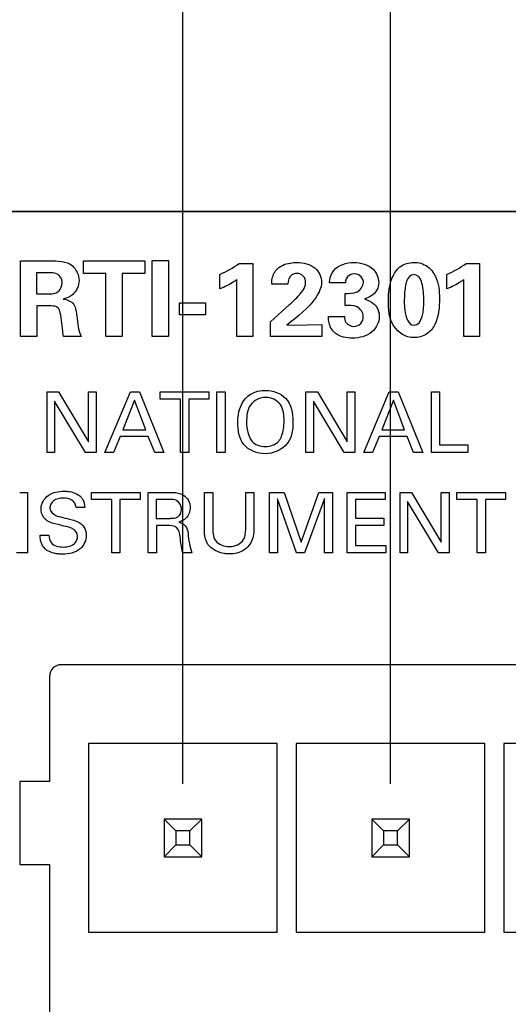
# Model space of a CAD drawing. Header units: inches. Extents: x 0 to 34, y 0 to 22.
# Tile 25 of 51: x 12 to 12.7, y 13.2 to 14.5. Entities that reach past the tile are written whole.
import ezdxf

# ---------------------------------------------------------------- set-up
doc = ezdxf.new("R2010")
doc.units = ezdxf.units.IN
doc.header["$LTSCALE"] = 1.87
doc.header["$MEASUREMENT"] = 0
doc.layers.get('0').update_dxf_attribs({"linetype": 'CONTINUOUS'})
doc.layers.add('02___PRT_ALL_AXES', color=7, linetype='CONTINUOUS')
doc.layers.add('DIMENSIONS', color=7, linetype='CONTINUOUS')
doc.styles.get("Standard").update_dxf_attribs({"font": 'txt', "width": 0.8})
doc.dimstyles.new('DIMSTYLE_2', dxfattribs={"dimtxt": 0.125, "dimasz": 0.18, "dimexe": 0.125, "dimexo": 0.0625, "dimgap": 0.03125, "dimtad": 0, "dimtih": 1, "dimtoh": 1, "dimlfac": 0.5, "dimdsep": 46, "dimtxsty": 'STANDARD', "dimblk": '_FILLED', "dimblk1": '_FILLED', "dimblk2": '_FILLED', "dimcen": 0.09, "dimadec": 0, "dimazin": 0, "dimtp": 0.001, "dimtm": 0.001, "dimtfac": 1, "dimtofl": 0, "dimtmove": 0, "dimatfit": 3, "dimldrblk": '_FILLED', "dimfxl": 1, "dimtolj": 1, "dimarcsym": 0})

# ---------------------------------------------------------------- blocks, each defined once
blk = doc.blocks.new('*D20')
at = {"layer": 'DIMENSIONS', "color": 2, "linetype": 'CONTINUOUS'}
blk.add_line((12.2386, 13.4698), (12.2386, 14.917), dxfattribs=at)
at = {"layer": 'DIMENSIONS', "color": 2, "linetype": 'CONTINUOUS', "insert": (12.1761, 14.9795), "char_height": 0.125, "width": 1.525, "attachment_point": 1, "rotation": 90, "line_spacing_factor": 0.9}
blk.add_mtext('2X 13.84{\\Ftxt.shx;\\W1.000000;\\H0.125000; }[.545]', dxfattribs=at)
blk = doc.blocks.new('_FILLED')
at = {"color": 0, "linetype": 'BYBLOCK'}
blk.add_solid([(0, 0), (-1, 0.1736), (-1, -0.1736)], dxfattribs=at)
blk = doc.blocks.new('*D21')
at = {"layer": 'DIMENSIONS', "color": 2, "linetype": 'CONTINUOUS'}
blk.add_line((12.5142, 13.4698), (12.5142, 14.917), dxfattribs=at)
at = {"layer": 'DIMENSIONS', "color": 2, "linetype": 'CONTINUOUS', "insert": (12.4517, 14.9795), "char_height": 0.125, "width": 1.525, "attachment_point": 1, "rotation": 90, "line_spacing_factor": 0.9}
blk.add_mtext('2X 17.34{\\Ftxt.shx;\\W1.000000;\\H0.125000; }[.683]', dxfattribs=at)
blk = doc.blocks.new('*D22')
at = {"layer": 'DIMENSIONS', "color": 2, "linetype": 'CONTINUOUS'}
blk.add_line((12.7898, 13.4698), (12.7898, 14.917), dxfattribs=at)
at = {"layer": 'DIMENSIONS', "color": 2, "linetype": 'CONTINUOUS', "insert": (12.7273, 14.9795), "char_height": 0.125, "width": 1.525, "attachment_point": 1, "rotation": 90, "line_spacing_factor": 0.9}
blk.add_mtext('2X 20.84{\\Ftxt.shx;\\W1.000000;\\H0.125000; }[.820]', dxfattribs=at)
blk = doc.blocks.new('*D23')
at = {"layer": 'DIMENSIONS', "color": 2, "linetype": 'CONTINUOUS'}
blk.add_line((13.0654, 13.4698), (13.0654, 14.917), dxfattribs=at)
at = {"layer": 'DIMENSIONS', "color": 2, "linetype": 'CONTINUOUS', "insert": (13.0029, 14.9795), "char_height": 0.125, "width": 1.525, "attachment_point": 1, "rotation": 90, "line_spacing_factor": 0.9}
blk.add_mtext('2X 24.34{\\Ftxt.shx;\\W1.000000;\\H0.125000; }[.958]', dxfattribs=at)

msp = doc.modelspace()

# ---------------------------------------------------------------- linework, layer by layer
at = {"color": 7, "linetype": 'CONTINUOUS'}
for p, q in [((13.4497, 14.2295), (11.2276, 14.2295)), ((13.2268, 13.6279), (12.0772, 13.6279)), ((12.0615, 13.6122), (12.0615, 13.4728)), ((12.1134, 13.5232), (12.1134, 13.2728)), ((12.3638, 13.5232), (12.1134, 13.5232)), ((12.3638, 13.2728), (12.3638, 13.5232)), ((12.389, 13.5232), (12.389, 13.2728)), ((12.6394, 13.5232), (12.389, 13.5232)), ((12.6394, 13.2728), (12.6394, 13.5232)), ((12.6646, 13.5232), (12.6646, 13.2728)), ((12.915, 13.5232), (12.6646, 13.5232)), ((12.0221, 13.4728), (12.0221, 13.3626)), ((12.0615, 13.4728), (12.0221, 13.4728)), ((12.2136, 13.423), (12.2136, 13.373)), ((12.2136, 13.423), (12.2294, 13.4073)), ((12.2636, 13.423), (12.2136, 13.423)), ((12.2636, 13.423), (12.2479, 13.4073)), ((12.2636, 13.373), (12.2636, 13.423)), ((12.4892, 13.423), (12.4892, 13.373)), ((12.4892, 13.423), (12.505, 13.4073)), ((12.5392, 13.423), (12.4892, 13.423)), ((12.5392, 13.423), (12.5235, 13.4073)), ((12.5392, 13.373), (12.5392, 13.423)), ((12.2294, 13.4073), (12.2294, 13.3888)), ((12.2479, 13.4073), (12.2294, 13.4073)), ((12.2479, 13.3888), (12.2479, 13.4073)), ((12.505, 13.4073), (12.505, 13.3888)), ((12.5235, 13.4073), (12.505, 13.4073)), ((12.5235, 13.3888), (12.5235, 13.4073)), ((12.2136, 13.373), (12.2294, 13.3888)), ((12.2294, 13.3888), (12.2479, 13.3888)), ((12.2636, 13.373), (12.2479, 13.3888)), ((12.4892, 13.373), (12.505, 13.3888)), ((12.505, 13.3888), (12.5235, 13.3888)), ((12.5392, 13.373), (12.5235, 13.3888)), ((12.0221, 13.3626), (12.0615, 13.3626)), ((12.0615, 13.3626), (12.0615, 13.1106)), ((12.2136, 13.373), (12.2636, 13.373)), ((12.4892, 13.373), (12.5392, 13.373)), ((12.1134, 13.2728), (12.3638, 13.2728)), ((12.389, 13.2728), (12.6394, 13.2728)), ((12.6646, 13.2728), (12.915, 13.2728))]:
    msp.add_line(p, q, dxfattribs=at)
at = {"color": 40, "linetype": 'CONTINUOUS'}
for p, q in [((12.0231, 14.0637), (12.0231, 14.1642)), ((12.0231, 14.1642), (12.0616, 14.1642)), ((12.1065, 14.1475), (12.1065, 14.1642)), ((12.1065, 14.1642), (12.188, 14.1642)), ((12.188, 14.1642), (12.188, 14.1475)), ((12.1978, 14.0637), (12.1978, 14.1645)), ((12.1978, 14.1645), (12.2193, 14.1645)), ((12.2193, 14.1645), (12.2193, 14.0637)), ((12.3132, 14.1607), (12.3312, 14.1607)), ((12.3312, 14.1607), (12.3312, 14.0637)), ((12.6145, 14.1607), (12.6324, 14.1607)), ((12.6324, 14.1607), (12.6324, 14.0637)), ((12.0443, 14.1484), (12.0443, 14.1203)), ((12.0588, 14.1484), (12.0443, 14.1484)), ((12.1364, 14.1475), (12.1065, 14.1475)), ((12.1364, 14.0637), (12.1364, 14.1475)), ((12.1581, 14.1475), (12.1581, 14.0637)), ((12.188, 14.1475), (12.1581, 14.1475)), ((12.2875, 14.1268), (12.2875, 14.1461)), ((12.5888, 14.1268), (12.5888, 14.1461)), ((12.3102, 14.0637), (12.3102, 14.1392)), ((12.3777, 14.1332), (12.3564, 14.1332)), ((12.4543, 14.1349), (12.4331, 14.1349)), ((12.6114, 14.0637), (12.6114, 14.1392)), ((12.0443, 14.1203), (12.0617, 14.1203)), ((12.4541, 14.1047), (12.4541, 14.121)), ((12.2342, 14.0926), (12.2342, 14.1083)), ((12.2342, 14.1083), (12.2687, 14.1083)), ((12.2687, 14.1083), (12.2687, 14.0926)), ((12.355, 14.0833), (12.3802, 14.1062)), ((12.045, 14.1043), (12.045, 14.0637)), ((12.0639, 14.1043), (12.045, 14.1043)), ((12.2687, 14.0926), (12.2342, 14.0926)), ((12.355, 14.0637), (12.355, 14.0833)), ((12.4034, 14.0794), (12.4231, 14.0798)), ((12.4231, 14.0798), (12.4231, 14.0637)), ((12.4318, 14.0901), (12.4529, 14.0901)), ((12.3767, 14.0789), (12.4034, 14.0794)), ((12.045, 14.0637), (12.0231, 14.0637)), ((12.104, 14.0637), (12.0802, 14.0637)), ((12.1581, 14.0637), (12.1364, 14.0637)), ((12.2193, 14.0637), (12.1978, 14.0637)), ((12.3312, 14.0637), (12.3102, 14.0637)), ((12.4231, 14.0637), (12.355, 14.0637)), ((12.6324, 14.0637), (12.6114, 14.0637)), ((12.0583, 13.9099), (12.0583, 13.9901)), ((12.0583, 13.9901), (12.0737, 13.9901)), ((12.0737, 13.9901), (12.1132, 13.9238)), ((12.1132, 13.9238), (12.1132, 13.9901)), ((12.1132, 13.9901), (12.1234, 13.9901)), ((12.1234, 13.9901), (12.1234, 13.9099)), ((12.1352, 13.9099), (12.169, 13.9901)), ((12.169, 13.9901), (12.1808, 13.9901)), ((12.1808, 13.9901), (12.2133, 13.9099)), ((12.2084, 13.9807), (12.2084, 13.9901)), ((12.2084, 13.9901), (12.2732, 13.9901)), ((12.2732, 13.9901), (12.2732, 13.9807)), ((12.2838, 13.9099), (12.2838, 13.9901)), ((12.2838, 13.9901), (12.2949, 13.9901)), ((12.2949, 13.9901), (12.2949, 13.9099)), ((12.4019, 13.9099), (12.4019, 13.9901)), ((12.4019, 13.9901), (12.4173, 13.9901)), ((12.4173, 13.9901), (12.4567, 13.9238)), ((12.4567, 13.9238), (12.4567, 13.9901)), ((12.4567, 13.9901), (12.4669, 13.9901)), ((12.4669, 13.9901), (12.4669, 13.9099)), ((12.4788, 13.9099), (12.5125, 13.9901)), ((12.5125, 13.9901), (12.5244, 13.9901)), ((12.5244, 13.9901), (12.5568, 13.9099)), ((12.5683, 13.9099), (12.5683, 13.9901)), ((12.5683, 13.9901), (12.5793, 13.9901)), ((12.5793, 13.9901), (12.5793, 13.9198)), ((12.0684, 13.978), (12.0684, 13.9099)), ((12.1092, 13.9099), (12.0684, 13.978)), ((12.1744, 13.9791), (12.1589, 13.9398)), ((12.1892, 13.9398), (12.1744, 13.9791)), ((12.2353, 13.9807), (12.2084, 13.9807)), ((12.2353, 13.9099), (12.2353, 13.9807)), ((12.2463, 13.9807), (12.2463, 13.9099)), ((12.2732, 13.9807), (12.2463, 13.9807)), ((12.412, 13.978), (12.412, 13.9099)), ((12.4527, 13.9099), (12.412, 13.978)), ((12.518, 13.9791), (12.5024, 13.9398)), ((12.5327, 13.9398), (12.518, 13.9791)), ((12.1589, 13.9398), (12.1892, 13.9398)), ((12.5024, 13.9398), (12.5327, 13.9398)), ((12.1553, 13.9308), (12.1466, 13.9099)), ((12.1925, 13.9308), (12.1553, 13.9308)), ((12.2012, 13.9099), (12.1925, 13.9308)), ((12.4989, 13.9308), (12.4902, 13.9099)), ((12.536, 13.9308), (12.4989, 13.9308)), ((12.5447, 13.9099), (12.536, 13.9308)), ((12.0684, 13.9099), (12.0583, 13.9099)), ((12.1234, 13.9099), (12.1092, 13.9099)), ((12.1466, 13.9099), (12.1352, 13.9099)), ((12.2133, 13.9099), (12.2012, 13.9099)), ((12.2463, 13.9099), (12.2353, 13.9099)), ((12.2949, 13.9099), (12.2838, 13.9099)), ((12.412, 13.9099), (12.4019, 13.9099)), ((12.4669, 13.9099), (12.4527, 13.9099)), ((12.4902, 13.9099), (12.4788, 13.9099)), ((12.5568, 13.9099), (12.5447, 13.9099)), ((12.6166, 13.9099), (12.5683, 13.9099)), ((12.5793, 13.9198), (12.6166, 13.9198)), ((12.6166, 13.9198), (12.6166, 13.9099)), ((12.022, 13.8568), (12.0322, 13.8568)), ((12.0322, 13.8568), (12.0322, 13.7766)), ((12.1173, 13.8474), (12.1173, 13.8568)), ((12.1173, 13.8568), (12.182, 13.8568)), ((12.1441, 13.8474), (12.1173, 13.8474)), ((12.1441, 13.7766), (12.1441, 13.8474)), ((12.1551, 13.8474), (12.1551, 13.7766)), ((12.182, 13.8474), (12.1551, 13.8474)), ((12.182, 13.8568), (12.182, 13.8474)), ((12.1924, 13.7766), (12.1924, 13.8568)), ((12.1924, 13.8568), (12.221, 13.8568)), ((12.2031, 13.8475), (12.2031, 13.8223)), ((12.2207, 13.8475), (12.2031, 13.8475)), ((12.2672, 13.8079), (12.2672, 13.8568)), ((12.2672, 13.8568), (12.2783, 13.8568)), ((12.2783, 13.8568), (12.2783, 13.8072)), ((12.3219, 13.8076), (12.3219, 13.8568)), ((12.3219, 13.8568), (12.3327, 13.8568)), ((12.3327, 13.8568), (12.3327, 13.8074)), ((12.3534, 13.7766), (12.3534, 13.8568)), ((12.3534, 13.8568), (12.373, 13.8568)), ((12.3641, 13.8484), (12.3641, 13.7766)), ((12.3895, 13.7766), (12.3641, 13.8484)), ((12.373, 13.8568), (12.3957, 13.7907)), ((12.3957, 13.7907), (12.4189, 13.8568)), ((12.4263, 13.8488), (12.4, 13.7766)), ((12.4189, 13.8568), (12.4372, 13.8568)), ((12.4263, 13.7766), (12.4263, 13.8488)), ((12.4372, 13.8568), (12.4372, 13.7766)), ((12.4567, 13.7766), (12.4567, 13.8568)), ((12.4567, 13.8568), (12.507, 13.8568)), ((12.4678, 13.8474), (12.4678, 13.8224)), ((12.507, 13.8474), (12.4678, 13.8474)), ((12.507, 13.8568), (12.507, 13.8474)), ((12.5267, 13.7766), (12.5267, 13.8568)), ((12.5267, 13.8568), (12.5421, 13.8568)), ((12.5368, 13.8447), (12.5368, 13.7766)), ((12.5776, 13.7766), (12.5368, 13.8447)), ((12.5421, 13.8568), (12.5815, 13.7905)), ((12.5815, 13.7905), (12.5815, 13.8568)), ((12.5815, 13.8568), (12.5918, 13.8568)), ((12.5918, 13.8568), (12.5918, 13.7766)), ((12.6021, 13.8474), (12.6021, 13.8568)), ((12.6021, 13.8568), (12.6669, 13.8568)), ((12.629, 13.8474), (12.6021, 13.8474)), ((12.629, 13.7766), (12.629, 13.8474)), ((12.64, 13.8474), (12.64, 13.7766)), ((12.6669, 13.8474), (12.64, 13.8474)), ((12.6669, 13.8568), (12.6669, 13.8474)), ((12.1083, 13.8368), (12.0968, 13.8368)), ((12.2031, 13.8223), (12.2207, 13.8223)), ((12.4678, 13.8224), (12.5051, 13.8224)), ((12.5051, 13.8224), (12.5051, 13.813)), ((12.2034, 13.8128), (12.2034, 13.7766)), ((12.2173, 13.8128), (12.2034, 13.8128)), ((12.4678, 13.813), (12.4678, 13.7864)), ((12.5051, 13.813), (12.4678, 13.813)), ((12.0492, 13.8), (12.0608, 13.8)), ((12.4678, 13.7864), (12.5079, 13.7864)), ((12.5079, 13.7864), (12.5079, 13.7766)), ((12.0322, 13.7766), (12.018, 13.7766)), ((12.1551, 13.7766), (12.1441, 13.7766)), ((12.2034, 13.7766), (12.1924, 13.7766)), ((12.2504, 13.7766), (12.2386, 13.7766)), ((12.3641, 13.7766), (12.3534, 13.7766)), ((12.4, 13.7766), (12.3895, 13.7766)), ((12.4372, 13.7766), (12.4263, 13.7766)), ((12.5079, 13.7766), (12.4567, 13.7766)), ((12.5368, 13.7766), (12.5267, 13.7766)), ((12.5918, 13.7766), (12.5776, 13.7766)), ((12.64, 13.7766), (12.629, 13.7766))]:
    msp.add_line(p, q, dxfattribs=at)
msp.add_arc((12.2333, 14.2715), 0.1366, 293.3619, 305.7878, dxfattribs=at)
at = {"color": 7, "linetype": 'CONTINUOUS'}
msp.add_arc((12.0772, 13.6122), 0.0157, 90, 180, dxfattribs=at)
at = {"color": 40, "linetype": 'CONTINUOUS'}
for points in [[(12.0616, 14.1642), (12.072, 14.1644), (12.0842, 14.1642), (12.092, 14.1574)], [(12.4388, 14.1513), (12.4449, 14.1588), (12.4561, 14.162), (12.4657, 14.162)], [(12.5888, 14.1461), (12.5978, 14.15), (12.6065, 14.1549), (12.6145, 14.1607)], [(12.092, 14.1574), (12.0974, 14.1528), (12.1008, 14.1451), (12.1008, 14.1381)], [(12.5452, 14.146), (12.5409, 14.146), (12.5369, 14.1417), (12.5356, 14.1377)], [(12.5583, 14.1108), (12.5583, 14.1188), (12.5579, 14.127), (12.5558, 14.1347)], [(12.0617, 14.1203), (12.0655, 14.1203), (12.0698, 14.1207), (12.0727, 14.1231)], [(12.3802, 14.1062), (12.3853, 14.1109), (12.3904, 14.1156), (12.3948, 14.121)], [(12.4798, 14.1136), (12.4839, 14.1123), (12.488, 14.1104), (12.4913, 14.1076)], [(12.5453, 14.0786), (12.5569, 14.0786), (12.5583, 14.0993), (12.5583, 14.1108)], [(12.4641, 14.0616), (12.456, 14.0616), (12.447, 14.0631), (12.4407, 14.0681)], [(12.3231, 13.9501), (12.3231, 13.9414), (12.3247, 13.9317), (12.3302, 13.9248)], [(12.3302, 13.9248), (12.3342, 13.9198), (12.3415, 13.9175), (12.348, 13.9175)], [(12.348, 13.9175), (12.3544, 13.9175), (12.3616, 13.9199), (12.3657, 13.9248)], [(12.2394, 13.853), (12.2447, 13.8497), (12.2483, 13.8429), (12.2483, 13.8367)], [(12.2483, 13.8367), (12.2483, 13.8316), (12.2463, 13.8261), (12.2427, 13.8225)], [(12.2427, 13.8225), (12.2401, 13.8199), (12.2367, 13.8182), (12.2332, 13.8173)], [(12.2386, 13.7766), (12.2363, 13.7834), (12.2358, 13.7907), (12.2349, 13.7978)], [(12.2454, 13.8018), (12.2464, 13.7933), (12.2476, 13.7847), (12.2504, 13.7766)], [(12.2819, 13.7927), (12.2859, 13.7874), (12.2936, 13.7848), (12.3002, 13.7848)]]:
    msp.add_open_spline(points, degree=3, dxfattribs=at)
for points, knots in [([(12.3621, 14.1514), (12.3666, 14.157), (12.377, 14.1613), (12.3869, 14.162), (12.3898, 14.162)], [0, 0, 0, 0, 0.715745, 1, 1, 1, 1]), ([(12.3898, 14.162), (12.3983, 14.162), (12.4153, 14.1587), (12.4226, 14.1425), (12.4226, 14.1356)], [0, 0, 0, 0, 0.55232, 1, 1, 1, 1]), ([(12.4657, 14.162), (12.4748, 14.162), (12.4918, 14.1577), (12.4984, 14.1418), (12.4984, 14.1356)], [0, 0, 0, 0, 0.594745, 1, 1, 1, 1]), ([(12.5113, 14.112), (12.5113, 14.1221), (12.5132, 14.1383), (12.5256, 14.1583), (12.5386, 14.1621), (12.545, 14.1621)], [0, 0, 0, 0, 0.451916, 0.711819, 1, 1, 1, 1]), ([(12.545, 14.1621), (12.5481, 14.1621), (12.5579, 14.161), (12.5667, 14.1548), (12.5704, 14.1493)], [0, 0, 0, 0, 0.318706, 1, 1, 1, 1]), ([(12.073, 14.146), (12.0703, 14.1479), (12.0651, 14.1484), (12.0603, 14.1484), (12.0588, 14.1484)], [0, 0, 0, 0, 0.680603, 1, 1, 1, 1]), ([(12.0783, 14.1347), (12.0783, 14.1362), (12.0779, 14.1405), (12.0753, 14.1445), (12.073, 14.146)], [0, 0, 0, 0, 0.351534, 1, 1, 1, 1]), ([(12.3564, 14.1332), (12.3564, 14.1344), (12.3564, 14.1408), (12.3588, 14.1473), (12.3621, 14.1514)], [0, 0, 0, 0, 0.181242, 1, 1, 1, 1]), ([(12.3899, 14.1474), (12.3876, 14.1474), (12.3804, 14.1457), (12.3779, 14.1377), (12.3777, 14.1332)], [0, 0, 0, 0, 0.334906, 1, 1, 1, 1]), ([(12.4014, 14.135), (12.4014, 14.1382), (12.3997, 14.145), (12.393, 14.1474), (12.3899, 14.1474)], [0, 0, 0, 0, 0.50847, 1, 1, 1, 1]), ([(12.4331, 14.1349), (12.4332, 14.1361), (12.4337, 14.1418), (12.4358, 14.1477), (12.4388, 14.1513)], [0, 0, 0, 0, 0.203839, 1, 1, 1, 1]), ([(12.4661, 14.147), (12.4619, 14.147), (12.4551, 14.1429), (12.4543, 14.1367), (12.4543, 14.1349)], [0, 0, 0, 0, 0.703511, 1, 1, 1, 1]), ([(12.4781, 14.1354), (12.4781, 14.1372), (12.4772, 14.1433), (12.4704, 14.147), (12.4661, 14.147)], [0, 0, 0, 0, 0.286646, 1, 1, 1, 1]), ([(12.5558, 14.1347), (12.5555, 14.1357), (12.5543, 14.1407), (12.5495, 14.146), (12.5452, 14.146)], [0, 0, 0, 0, 0.188182, 1, 1, 1, 1]), ([(12.5704, 14.1493), (12.5717, 14.1474), (12.5778, 14.1369), (12.5791, 14.1241), (12.5791, 14.1143)], [0, 0, 0, 0, 0.190721, 1, 1, 1, 1]), ([(12.0727, 14.1231), (12.0732, 14.1235), (12.0766, 14.1263), (12.0783, 14.131), (12.0783, 14.1347)], [0, 0, 0, 0, 0.151965, 1, 1, 1, 1]), ([(12.1008, 14.1381), (12.1008, 14.1312), (12.0953, 14.1188), (12.0842, 14.1147), (12.0798, 14.1135)], [0, 0, 0, 0, 0.603583, 1, 1, 1, 1]), ([(12.3102, 14.1392), (12.309, 14.1383), (12.3018, 14.1334), (12.2941, 14.1295), (12.2875, 14.1268)], [0, 0, 0, 0, 0.177277, 1, 1, 1, 1]), ([(12.4226, 14.1356), (12.4226, 14.1287), (12.4108, 14.1049), (12.3906, 14.0901), (12.3767, 14.0789)], [0, 0, 0, 0, 0.278513, 1, 1, 1, 1]), ([(12.3948, 14.121), (12.3959, 14.1224), (12.3992, 14.1264), (12.4014, 14.1316), (12.4014, 14.135)], [0, 0, 0, 0, 0.347064, 1, 1, 1, 1]), ([(12.4541, 14.121), (12.4593, 14.1211), (12.4702, 14.1201), (12.4781, 14.1305), (12.4781, 14.1354)], [0, 0, 0, 0, 0.514523, 1, 1, 1, 1]), ([(12.4984, 14.1356), (12.4984, 14.1321), (12.4964, 14.1216), (12.4862, 14.1155), (12.4798, 14.1136)], [0, 0, 0, 0, 0.339873, 1, 1, 1, 1]), ([(12.5356, 14.1377), (12.5347, 14.135), (12.5329, 14.1261), (12.5324, 14.1169), (12.5324, 14.1105)], [0, 0, 0, 0, 0.302386, 1, 1, 1, 1]), ([(12.6114, 14.1392), (12.6102, 14.1383), (12.6031, 14.1334), (12.5953, 14.1295), (12.5888, 14.1268)], [0, 0, 0, 0, 0.17709, 1, 1, 1, 1]), ([(12.0798, 14.1135), (12.085, 14.113), (12.0968, 14.1079), (12.0971, 14.0958), (12.0979, 14.0904)], [0, 0, 0, 0, 0.489575, 1, 1, 1, 1]), ([(12.4913, 14.1076), (12.4929, 14.1063), (12.4974, 14.1016), (12.4992, 14.0947), (12.4992, 14.0903)], [0, 0, 0, 0, 0.311137, 1, 1, 1, 1]), ([(12.5448, 14.0622), (12.5347, 14.0622), (12.5125, 14.0765), (12.5113, 14.1002), (12.5113, 14.112)], [0, 0, 0, 0, 0.460355, 1, 1, 1, 1]), ([(12.5324, 14.1105), (12.5324, 14.1065), (12.5323, 14.0958), (12.5375, 14.0786), (12.5453, 14.0786)], [0, 0, 0, 0, 0.337763, 1, 1, 1, 1]), ([(12.5791, 14.1143), (12.5791, 14.1026), (12.5777, 14.0847), (12.5631, 14.0651), (12.5509, 14.0622), (12.5448, 14.0622)], [0, 0, 0, 0, 0.502298, 0.737003, 1, 1, 1, 1]), ([(12.0748, 14.0986), (12.0744, 14.0998), (12.0721, 14.1039), (12.067, 14.1043), (12.0639, 14.1043)], [0, 0, 0, 0, 0.296299, 1, 1, 1, 1]), ([(12.0802, 14.0637), (12.0798, 14.0661), (12.0781, 14.0777), (12.0779, 14.0898), (12.0748, 14.0986)], [0, 0, 0, 0, 0.207443, 1, 1, 1, 1]), ([(12.478, 14.0904), (12.478, 14.0954), (12.4704, 14.1061), (12.4593, 14.1047), (12.4541, 14.1047)], [0, 0, 0, 0, 0.485263, 1, 1, 1, 1]), ([(12.0979, 14.0904), (12.0982, 14.0878), (12.0991, 14.0813), (12.1, 14.0748), (12.1009, 14.0709)], [0, 0, 0, 0, 0.390854, 1, 1, 1, 1]), ([(12.4407, 14.0681), (12.4387, 14.0698), (12.4333, 14.0761), (12.4318, 14.0846), (12.4318, 14.0901)], [0, 0, 0, 0, 0.318636, 1, 1, 1, 1]), ([(12.4529, 14.0901), (12.4531, 14.0875), (12.4541, 14.0805), (12.4615, 14.0772), (12.4655, 14.0772)], [0, 0, 0, 0, 0.400187, 1, 1, 1, 1]), ([(12.4992, 14.0903), (12.4992, 14.0827), (12.4904, 14.0658), (12.4729, 14.0616), (12.4641, 14.0616)], [0, 0, 0, 0, 0.463071, 1, 1, 1, 1]), ([(12.4655, 14.0772), (12.4688, 14.0772), (12.4759, 14.0798), (12.478, 14.0871), (12.478, 14.0904)], [0, 0, 0, 0, 0.498205, 1, 1, 1, 1]), ([(12.1009, 14.0709), (12.1012, 14.07), (12.1018, 14.0674), (12.1031, 14.0651), (12.104, 14.0637)], [0, 0, 0, 0, 0.364984, 1, 1, 1, 1]), ([(12.3217, 13.9815), (12.3237, 13.9836), (12.3313, 13.9899), (12.3416, 13.9922), (12.3485, 13.9922)], [0, 0, 0, 0, 0.292831, 1, 1, 1, 1]), ([(12.3485, 13.9922), (12.358, 13.9922), (12.3803, 13.9846), (12.3847, 13.9616), (12.3847, 13.9508)], [0, 0, 0, 0, 0.46727, 1, 1, 1, 1]), ([(12.3114, 13.9495), (12.3114, 13.952), (12.3119, 13.9632), (12.3157, 13.975), (12.3217, 13.9815)], [0, 0, 0, 0, 0.221407, 1, 1, 1, 1]), ([(12.3486, 13.9829), (12.341, 13.9829), (12.3243, 13.9748), (12.3231, 13.9579), (12.3231, 13.9501)], [0, 0, 0, 0, 0.496491, 1, 1, 1, 1]), ([(12.3729, 13.9509), (12.3729, 13.9587), (12.3719, 13.9754), (12.3557, 13.9829), (12.3486, 13.9829)], [0, 0, 0, 0, 0.525795, 1, 1, 1, 1]), ([(12.3476, 13.9081), (12.3373, 13.9081), (12.3146, 13.9168), (12.3114, 13.9395), (12.3114, 13.9495)], [0, 0, 0, 0, 0.507833, 1, 1, 1, 1]), ([(12.3847, 13.9508), (12.3847, 13.9407), (12.3815, 13.9176), (12.3583, 13.9081), (12.3476, 13.9081)], [0, 0, 0, 0, 0.485918, 1, 1, 1, 1]), ([(12.3657, 13.9248), (12.3674, 13.9268), (12.3718, 13.935), (12.3729, 13.9444), (12.3729, 13.9509)], [0, 0, 0, 0, 0.282055, 1, 1, 1, 1]), ([(12.0504, 13.8349), (12.0504, 13.8417), (12.0587, 13.8561), (12.0737, 13.8583), (12.0809, 13.8583)], [0, 0, 0, 0, 0.483194, 1, 1, 1, 1]), ([(12.0809, 13.8583), (12.0825, 13.8583), (12.0905, 13.858), (12.0991, 13.8552), (12.1034, 13.8505)], [0, 0, 0, 0, 0.201971, 1, 1, 1, 1]), ([(12.0799, 13.849), (12.0754, 13.849), (12.0665, 13.8479), (12.0621, 13.8396), (12.0621, 13.836)], [0, 0, 0, 0, 0.560112, 1, 1, 1, 1]), ([(12.0968, 13.8368), (12.0966, 13.8406), (12.092, 13.8485), (12.0837, 13.849), (12.0799, 13.849)], [0, 0, 0, 0, 0.498579, 1, 1, 1, 1]), ([(12.1034, 13.8505), (12.1045, 13.8494), (12.1074, 13.8453), (12.1081, 13.8402), (12.1083, 13.8368)], [0, 0, 0, 0, 0.309113, 1, 1, 1, 1]), ([(12.2367, 13.8345), (12.2367, 13.8388), (12.2322, 13.8474), (12.2239, 13.8475), (12.2207, 13.8475)], [0, 0, 0, 0, 0.570563, 1, 1, 1, 1]), ([(12.221, 13.8568), (12.2223, 13.8568), (12.2285, 13.8567), (12.2352, 13.8557), (12.2394, 13.853)], [0, 0, 0, 0, 0.200112, 1, 1, 1, 1]), ([(12.0587, 13.8191), (12.0572, 13.8202), (12.0525, 13.8241), (12.0504, 13.8306), (12.0504, 13.8349)], [0, 0, 0, 0, 0.296142, 1, 1, 1, 1]), ([(12.0621, 13.836), (12.0621, 13.8317), (12.0682, 13.8258), (12.0744, 13.8247), (12.0766, 13.8241)], [0, 0, 0, 0, 0.659704, 1, 1, 1, 1]), ([(12.2312, 13.824), (12.2318, 13.8243), (12.235, 13.8267), (12.2367, 13.8311), (12.2367, 13.8345)], [0, 0, 0, 0, 0.15363, 1, 1, 1, 1]), ([(12.0805, 13.812), (12.0778, 13.8127), (12.0704, 13.8146), (12.0628, 13.8164), (12.0587, 13.8191)], [0, 0, 0, 0, 0.358407, 1, 1, 1, 1]), ([(12.0766, 13.8241), (12.0804, 13.8232), (12.0891, 13.8209), (12.0982, 13.8186), (12.1024, 13.8157)], [0, 0, 0, 0, 0.433524, 1, 1, 1, 1]), ([(12.2207, 13.8223), (12.2213, 13.8223), (12.2248, 13.8223), (12.2286, 13.8225), (12.2312, 13.824)], [0, 0, 0, 0, 0.162579, 1, 1, 1, 1]), ([(12.0989, 13.7985), (12.0989, 13.802), (12.0937, 13.8102), (12.085, 13.8109), (12.0805, 13.812)], [0, 0, 0, 0, 0.423513, 1, 1, 1, 1]), ([(12.1024, 13.8157), (12.1041, 13.8146), (12.1088, 13.8104), (12.1104, 13.8039), (12.1104, 13.7997)], [0, 0, 0, 0, 0.325572, 1, 1, 1, 1]), ([(12.2349, 13.7978), (12.2344, 13.802), (12.2327, 13.8124), (12.2219, 13.8128), (12.2173, 13.8128)], [0, 0, 0, 0, 0.479583, 1, 1, 1, 1]), ([(12.2332, 13.8173), (12.2364, 13.8164), (12.2435, 13.8133), (12.245, 13.8056), (12.2454, 13.8018)], [0, 0, 0, 0, 0.463752, 1, 1, 1, 1]), ([(12.2719, 13.7877), (12.2713, 13.7887), (12.2676, 13.7947), (12.2672, 13.8021), (12.2672, 13.8079)], [0, 0, 0, 0, 0.164924, 1, 1, 1, 1]), ([(12.2783, 13.8072), (12.2783, 13.8053), (12.2785, 13.8003), (12.2801, 13.7953), (12.2819, 13.7927)], [0, 0, 0, 0, 0.369174, 1, 1, 1, 1]), ([(12.3002, 13.7848), (12.3073, 13.7848), (12.321, 13.7903), (12.3219, 13.803), (12.3219, 13.8076)], [0, 0, 0, 0, 0.604265, 1, 1, 1, 1]), ([(12.3327, 13.8074), (12.3327, 13.806), (12.3325, 13.7986), (12.33, 13.7908), (12.3261, 13.7861)], [0, 0, 0, 0, 0.179143, 1, 1, 1, 1]), ([(12.0539, 13.7838), (12.0529, 13.7852), (12.0499, 13.7902), (12.0492, 13.7961), (12.0492, 13.8)], [0, 0, 0, 0, 0.303579, 1, 1, 1, 1]), ([(12.0608, 13.8), (12.0609, 13.7966), (12.0627, 13.7863), (12.0743, 13.7842), (12.0801, 13.7842)], [0, 0, 0, 0, 0.373025, 1, 1, 1, 1]), ([(12.1104, 13.7997), (12.1104, 13.7932), (12.1033, 13.7777), (12.087, 13.7747), (12.0788, 13.7747)], [0, 0, 0, 0, 0.443255, 1, 1, 1, 1]), ([(12.0801, 13.7842), (12.0857, 13.7842), (12.0957, 13.7864), (12.0989, 13.7954), (12.0989, 13.7985)], [0, 0, 0, 0, 0.643251, 1, 1, 1, 1]), ([(12.0788, 13.7747), (12.0769, 13.7747), (12.0681, 13.7751), (12.0583, 13.7783), (12.0539, 13.7838)], [0, 0, 0, 0, 0.208151, 1, 1, 1, 1]), ([(12.3002, 13.775), (12.298, 13.775), (12.2876, 13.7757), (12.2767, 13.7809), (12.2719, 13.7877)], [0, 0, 0, 0, 0.208598, 1, 1, 1, 1]), ([(12.3261, 13.7861), (12.3243, 13.7838), (12.317, 13.7772), (12.3069, 13.775), (12.3002, 13.775)], [0, 0, 0, 0, 0.306055, 1, 1, 1, 1])]:
    msp.add_open_spline(points, degree=3, knots=knots, dxfattribs=at)
at = {"layer": '02___PRT_ALL_AXES', "color": 7, "linetype": 'CONTINUOUS'}
msp.add_line((13.4497, 14.2294), (11.2276, 14.2294), dxfattribs=at)

# ---------------------------------------------------------------- dimensions: what is measured, and where the dimension line sits
at = {"layer": 'DIMENSIONS', "color": 2, "linetype": 'CONTINUOUS'}
for feature_location, picture, middle in [((12.2386, 13.4698), '*D20', (12.2386, 15.742)), ((12.5142, 13.4698), '*D21', (12.5142, 15.742)), ((12.7898, 13.4698), '*D22', (12.7898, 15.742)), ((13.0654, 13.4698), '*D23', (13.0654, 15.742))]:
    dim = msp.add_ordinate_dim(feature_location=feature_location, offset=(0, 1.4472), dtype=1, origin=(11.1489, 13.4073), text='2X <>', dimstyle='DIMSTYLE_2', dxfattribs=at)
    dim.commit()
    dim.dimension.update_dxf_attribs({"geometry": picture, "text_midpoint": middle})

doc.saveas('drawing.dxf')
